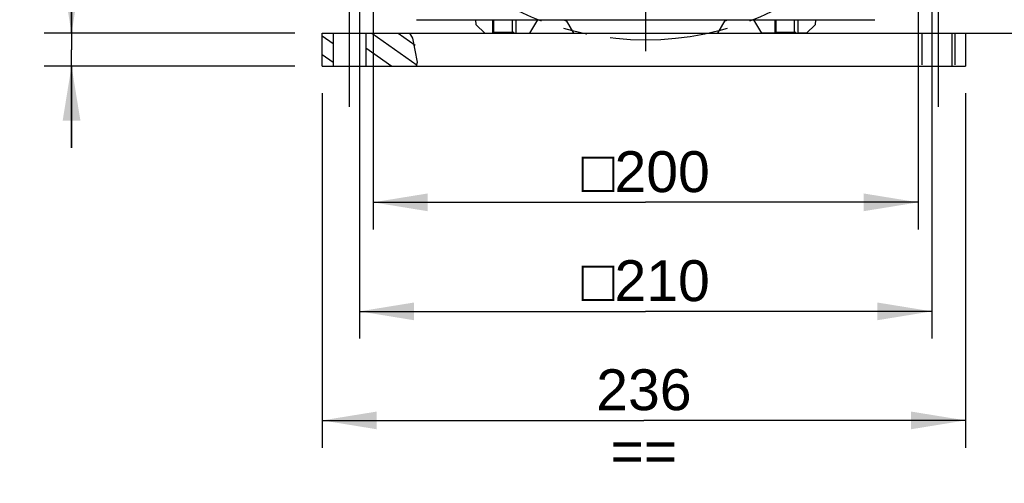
# Model space of a CAD drawing. Header units: millimetres. Extents: x 0 to 420, y 0 to 297.
# Tile 44 of 68: x 273 to 346, y 145 to 179. Entities that reach past the tile are written whole.
import ezdxf

# ---------------------------------------------------------------- set-up
doc = ezdxf.new("R2010")
doc.units = ezdxf.units.MM
doc.header["$LTSCALE"] = 23.1
doc.linetypes.add('CENTER', pattern=[0.6, 0.375, -0.075, 0.075, -0.075])
doc.linetypes.add('HIDDEN', pattern=[0.2, 0.1, -0.1])
doc.layers.get('0').update_dxf_attribs({"linetype": 'CONTINUOUS'})
for name, color, linetype in [('AXIS', 7, 'CONTINUOUS'), ('COMPONENTS', 7, 'CONTINUOUS'), ('CUT', 7, 'CONTINUOUS'), ('DIMENSION', 7, 'CONTINUOUS')]:
    doc.layers.add(name, color=color, linetype=linetype)
doc.styles.get("Standard").update_dxf_attribs({"font": 'arial.ttf'})
doc.styles.add('TEXTSTYLE_4', font='gdt')
doc.dimstyles.new('DIMSTYLE_10', dxfattribs={"dimtxt": 3, "dimasz": 4, "dimexe": 0.18, "dimexo": 0.0625, "dimgap": 0.09, "dimtad": 1, "dimdec": 3, "dimlfac": 5, "dimdsep": 46, "dimtxsty": 'Standard', "dimblk": '_FILLED', "dimblk1": '_FILLED', "dimblk2": '_FILLED', "dimcen": 0.09, "dimadec": 0, "dimazin": 0, "dimtp": 0.5, "dimtm": 0.5, "dimtfac": 1, "dimtdec": 3, "dimtofl": 0, "dimtmove": 0, "dimatfit": 3, "dimldrblk": '_FILLED', "dimfxl": 1, "dimtolj": 1, "dimarcsym": 0})
doc.dimstyles.new('DIMSTYLE_13', dxfattribs={"dimtxt": 3, "dimasz": 4, "dimexe": 0.18, "dimexo": 0.0625, "dimgap": 0.09, "dimtad": 1, "dimdec": 1, "dimlfac": 5, "dimdsep": 46, "dimtxsty": 'Standard', "dimblk": '_FILLED', "dimblk1": '_FILLED', "dimblk2": '_FILLED', "dimcen": 0.09, "dimadec": 0, "dimazin": 0, "dimtp": 0.5, "dimtm": 0.5, "dimtfac": 1, "dimtdec": 1, "dimtofl": 0, "dimtmove": 0, "dimatfit": 3, "dimldrblk": '_FILLED', "dimfxl": 1, "dimtolj": 1, "dimarcsym": 0})
doc.dimstyles.new('DIMSTYLE_2', dxfattribs={"dimtxt": 3, "dimasz": 4, "dimexe": 0.18, "dimexo": 0.0625, "dimgap": 0.09, "dimtad": 1, "dimlfac": 5, "dimdsep": 46, "dimtxsty": 'Standard', "dimblk": '_FILLED', "dimblk1": '_FILLED', "dimblk2": '_FILLED', "dimcen": 0.09, "dimadec": 0, "dimazin": 0, "dimtp": 0.5, "dimtm": 0.5, "dimtfac": 1, "dimtofl": 0, "dimtmove": 0, "dimatfit": 3, "dimldrblk": '_FILLED', "dimfxl": 1, "dimtolj": 1, "dimarcsym": 0})
doc.dimstyles.new('DIMSTYLE_6', dxfattribs={"dimtxt": 3, "dimasz": 4, "dimexe": 0.18, "dimexo": 0.0625, "dimgap": 0.09, "dimtad": 1, "dimlfac": 5, "dimdsep": 46, "dimtxsty": 'Standard', "dimblk": '_FILLED', "dimblk1": '_FILLED', "dimblk2": '_FILLED', "dimcen": 0.09, "dimadec": 0, "dimazin": 0, "dimtp": 0.1, "dimtm": 0.1, "dimtfac": 1, "dimtofl": 0, "dimtmove": 0, "dimatfit": 3, "dimldrblk": '_FILLED', "dimfxl": 1, "dimtolj": 1, "dimarcsym": 0})

# ---------------------------------------------------------------- blocks, each defined once
blk = doc.blocks.new('_FILLED')
at = {"color": 0, "linetype": 'ByBlock'}
blk.add_solid([(0, 0), (-1, 0.1625), (-1, -0.1625)], dxfattribs=at)
blk = doc.blocks.new('*D6')
at = {"layer": 'DIMENSION', "color": 2, "linetype": 'Continuous', "transparency": 16777216}
for p, q in [((295.462, 173.395), (295.462, 147.395)), ((342.662, 173.395), (342.662, 147.395)), ((295.462, 149.395), (319.062, 149.395)), ((342.662, 149.395), (319.062, 149.395))]:
    blk.add_line(p, q, dxfattribs=at)
at = {"layer": 'DIMENSION', "color": 2, "linetype": 'Continuous', "transparency": 16777216, "xscale": 4, "yscale": 4, "zscale": 4, "rotation": 180}
blk.add_blockref('_FILLED', (295.462, 149.395), dxfattribs=at)
at = {"layer": 'DIMENSION', "color": 2, "linetype": 'Continuous', "transparency": 16777216, "xscale": 4, "yscale": 4, "zscale": 4}
blk.add_blockref('_FILLED', (342.662, 149.395), dxfattribs=at)
at = {"layer": 'DIMENSION', "color": 2, "linetype": 'Continuous', "transparency": 16777216, "insert": (319.062, 153.145), "char_height": 3, "width": 6.99257, "attachment_point": 2, "line_spacing_factor": 0.9}
blk.add_mtext('236\\P==', dxfattribs=at)
blk = doc.blocks.new('*D7')
at = {"layer": 'DIMENSION', "color": 2, "linetype": 'Continuous', "transparency": 16777216}
for p, q in [((277.07, 177.795), (277.07, 188.501)), ((277.07, 188.501), (277.07, 176.595)), ((293.462, 177.795), (275.07, 177.795)), ((277.07, 169.395), (277.07, 176.595)), ((293.462, 175.395), (275.07, 175.395)), ((277.07, 175.395), (277.07, 169.395))]:
    blk.add_line(p, q, dxfattribs=at)
at = {"layer": 'DIMENSION', "color": 2, "linetype": 'Continuous', "transparency": 16777216, "xscale": 4, "yscale": 4, "zscale": 4}
for p, rotation in [((277.07, 177.795), 270), ((277.07, 175.395), 90)]:
    blk.add_blockref('_FILLED', p, dxfattribs=dict(at, rotation=rotation))
at = {"layer": 'DIMENSION', "color": 2, "linetype": 'Continuous', "transparency": 16777216, "insert": (273.32, 183.839), "char_height": 3, "width": 4.66171, "attachment_point": 1, "rotation": 90, "line_spacing_factor": 0.9}
blk.add_mtext('12', dxfattribs=at)
blk = doc.blocks.new('*D17')
at = {"layer": 'DIMENSION', "color": 2, "linetype": 'Continuous', "transparency": 16777216}
for p, q in [((299.19, 179.973), (299.19, 163.395)), ((339.19, 179.973), (339.19, 163.395)), ((299.19, 165.395), (319.19, 165.395)), ((339.19, 165.395), (319.19, 165.395))]:
    blk.add_line(p, q, dxfattribs=at)
at = {"layer": 'DIMENSION', "color": 2, "linetype": 'Continuous', "transparency": 16777216, "xscale": 4, "yscale": 4, "zscale": 4, "rotation": 180}
blk.add_blockref('_FILLED', (299.19, 165.395), dxfattribs=at)
at = {"layer": 'DIMENSION', "color": 2, "linetype": 'Continuous', "transparency": 16777216, "xscale": 4, "yscale": 4, "zscale": 4}
blk.add_blockref('_FILLED', (339.19, 165.395), dxfattribs=at)
at = {"layer": 'DIMENSION', "color": 2, "linetype": 'Continuous', "transparency": 16777216, "insert": (319.19, 169.145), "char_height": 3, "width": 11.11757, "attachment_point": 2, "line_spacing_factor": 0.9, "style": 'TEXTSTYLE_4'}
blk.add_mtext('{\\Fgdt;o}\\Farial.ttf;200', dxfattribs=at)
blk = doc.blocks.new('*D23')
at = {"color": 2, "linetype": 'Continuous', "transparency": 16777216}
for p, q in [((298.19, 185.175), (298.19, 155.395)), ((340.19, 184.995), (340.19, 155.395)), ((298.19, 157.395), (319.19, 157.395)), ((340.19, 157.395), (319.19, 157.395))]:
    blk.add_line(p, q, dxfattribs=at)
at = {"color": 2, "linetype": 'Continuous', "transparency": 16777216, "xscale": 4, "yscale": 4, "zscale": 4, "rotation": 180}
blk.add_blockref('_FILLED', (298.19, 157.395), dxfattribs=at)
at = {"color": 2, "linetype": 'Continuous', "transparency": 16777216, "xscale": 4, "yscale": 4, "zscale": 4}
blk.add_blockref('_FILLED', (340.19, 157.395), dxfattribs=at)
at = {"color": 2, "linetype": 'Continuous', "transparency": 16777216, "insert": (319.19, 161.145), "char_height": 3, "width": 11.11757, "attachment_point": 2, "line_spacing_factor": 0.9, "style": 'TEXTSTYLE_4'}
blk.add_mtext('{\\Fgdt;o}\\Farial.ttf;210', dxfattribs=at)
blk = doc.blocks.new('*D24')
at = {"color": 2, "linetype": 'Continuous', "transparency": 16777216}
for p, q in [((328.98, 241.494), (364.19, 241.494)), ((362.19, 241.494), (362.19, 209.645)), ((362.19, 177.795), (362.19, 209.645)), ((332.99, 177.795), (364.19, 177.795))]:
    blk.add_line(p, q, dxfattribs=at)
at = {"color": 2, "linetype": 'Continuous', "transparency": 16777216, "xscale": 4, "yscale": 4, "zscale": 4}
for p, rotation in [((362.19, 241.494), 90), ((362.19, 177.795), 270)]:
    blk.add_blockref('_FILLED', p, dxfattribs=dict(at, rotation=rotation))
at = {"color": 2, "linetype": 'Continuous', "transparency": 16777216, "insert": (358.44, 209.645), "char_height": 3, "width": 13.27138, "attachment_point": 2, "rotation": 90, "line_spacing_factor": 0.9}
blk.add_mtext('(318.5)', dxfattribs=at)

msp = doc.modelspace()

# ---------------------------------------------------------------- hatches: boundary and pattern name
at = {"linetype": 'Continuous'}
h = msp.add_hatch(dxfattribs=at)
h.set_pattern_fill('DEFAULT__10', color=2, scale=1.116876, angle=325, style=0, pattern_type=0)
h.set_pattern_definition([(325, (0, 0), (0.6406137, 0.914891), [])])
h.paths.add_polyline_path([(296.26201, 177.79505), (296.26201, 175.39505), (295.46201, 175.39505), (295.46201, 177.79505)])
edge = h.paths.add_edge_path()
edge.add_line((298.66201, 175.39505), (298.66201, 177.79505))
edge.add_line((298.66201, 177.79505), (301.95533, 177.79505))
edge.add_spline(control_points=[(301.95533, 177.79505), (302.05628, 177.58838), (302.22681, 177.17484), (302.38927, 176.53846), (302.4561, 175.9324), (302.44436, 175.56858), (302.4238, 175.39505)], knot_values=[0, 0, 0, 0, 0.25, 0.5, 0.75, 1, 1, 1, 1], degree=3, periodic=0)
edge.add_line((302.4238, 175.39505), (298.66201, 175.39505))

# ---------------------------------------------------------------- linework, layer by layer
at = {"color": 7, "linetype": 'Continuous'}
for p, q in [((302.11417, 177.43929), (301.88387, 177.79505)), ((302.44341, 175.68909), (302.11417, 177.43929)), ((302.35618, 175.39505), (302.44341, 175.68909))]:
    msp.add_line(p, q, dxfattribs=at)
at = {"layer": 'AXIS', "color": 2, "linetype": 'CENTER'}
for p, q in [((319.19013, 198.79505), (319.19013, 176.49641)), ((297.46201, 172.39505), (297.46201, 180.79505)), ((340.66201, 172.39505), (340.66201, 180.79505))]:
    msp.add_line(p, q, dxfattribs=at)
at = {"layer": 'AXIS', "color": 7, "linetype": 'Continuous'}
for p, q in [((310.69013, 177.79505), (311.26748, 178.79505)), ((313.35207, 178.72699), (313.89013, 177.79505)), ((324.49013, 177.79505), (325.02818, 178.72699)), ((327.11278, 178.79505), (327.69013, 177.79505)), ((309.69013, 177.79505), (310.69013, 177.79505)), ((313.89013, 177.79505), (324.49013, 177.79505)), ((328.69013, 177.79505), (327.69013, 177.79505))]:
    msp.add_line(p, q, dxfattribs=at)
at = {"layer": 'AXIS', "color": 2, "linetype": 'CENTER'}
msp.add_circle((319.19013, 198.79505), 21.5, dxfattribs=at)
at = {"layer": 'AXIS', "color": 7, "linetype": 'Continuous'}
for start, end in [(253.1256573, 253.7796146), (286.2203854, 286.8743427)]:
    msp.add_arc((319.19013, 198.79505), 20.9, start, end, dxfattribs=at)
at = {"layer": 'COMPONENTS', "color": 7, "linetype": 'Continuous'}
for p, q in [((302.36843, 178.79505), (336.01183, 178.79505)), ((308.03701, 178.79505), (308.03701, 177.84505)), ((309.38701, 178.79505), (309.38701, 177.84505)), ((328.73701, 178.79505), (328.73701, 177.84505)), ((330.08701, 178.79505), (330.08701, 177.84505)), ((295.46201, 177.79505), (342.66201, 177.79505)), ((295.46201, 175.39505), (295.46201, 177.79505)), ((296.26201, 177.79505), (296.26201, 175.39505)), ((298.66201, 177.79505), (298.66201, 175.39505)), ((309.51201, 177.84505), (307.99013, 177.84505)), ((309.51201, 177.84505), (309.51201, 177.79505)), ((330.21201, 177.84505), (328.69013, 177.84505)), ((330.21201, 177.84505), (330.21201, 177.79505)), ((341.66201, 177.79505), (341.66201, 175.39505)), ((342.66201, 177.79505), (342.66201, 175.39505)), ((295.46201, 175.39505), (342.66201, 175.39505))]:
    msp.add_line(p, q, dxfattribs=at)
at = {"layer": 'COMPONENTS', "color": 8, "linetype": 'HIDDEN'}
for p, q in [((339.46201, 177.79505), (339.46201, 175.39505)), ((341.86201, 177.79505), (341.86201, 175.39505))]:
    msp.add_line(p, q, dxfattribs=at)
at = {"layer": 'CUT', "color": 7, "linetype": 'Continuous'}
for p, q in [((306.75744, 178.42774), (306.73847, 178.79505)), ((306.75744, 178.42774), (307.39013, 177.79505)), ((307.99013, 177.79505), (307.99013, 178.79505)), ((309.69013, 177.79505), (309.69013, 178.79505)), ((328.69013, 177.79505), (328.69013, 178.79505)), ((330.39013, 177.79505), (330.39013, 178.79505)), ((330.99013, 177.79505), (331.62281, 178.42774)), ((331.64178, 178.79505), (331.62281, 178.42774)), ((307.39013, 177.79505), (307.99013, 177.79505)), ((330.99013, 177.79505), (330.39013, 177.79505))]:
    msp.add_line(p, q, dxfattribs=at)

# ---------------------------------------------------------------- dimensions: what is measured, and where the dimension line sits
at = {"color": 2, "linetype": 'Continuous'}
dim = msp.add_linear_dim(base=(362.19013, 177.79505), p1=(328.98035, 241.49414), p2=(332.99013, 177.79505), angle=270, text='(<>)', dimstyle='DIMSTYLE_13', dxfattribs=at)
dim.commit()
dim.dimension.update_dxf_attribs({"geometry": '*D24', "text_midpoint": (361.27061, 207.68705), "dimtype": 160})
dim = msp.add_linear_dim(base=(340.19013, 157.39505), p1=(298.19013, 185.17485), p2=(340.19013, 184.99505), text='{\\Fgdt;o}<>', dimstyle='DIMSTYLE_10', dxfattribs=at)
dim.commit()
dim.dimension.update_dxf_attribs({"geometry": '*D23', "text_midpoint": (316.41074, 159.64505), "dimtype": 160})
at = {"layer": 'DIMENSION', "color": 2, "linetype": 'Continuous'}
dim = msp.add_linear_dim(base=(277.06981, 177.79505), p1=(293.46201, 175.39505), p2=(293.46201, 177.79505), angle=90, dimstyle='DIMSTYLE_6', dxfattribs=at)
dim.commit()
dim.dimension.update_dxf_attribs({"geometry": '*D7', "text_midpoint": (274.81981, 186.16973), "dimtype": 160})
dim = msp.add_linear_dim(base=(339.19013, 165.39505), p1=(299.19013, 179.97335), p2=(339.19013, 179.97335), text='{\\Fgdt;o}<>', dimstyle='DIMSTYLE_10', dxfattribs=at)
dim.commit()
dim.dimension.update_dxf_attribs({"geometry": '*D17', "text_midpoint": (316.41074, 167.64505), "dimtype": 160})
dim = msp.add_linear_dim(base=(295.46201, 149.39505), p1=(342.66201, 173.39505), p2=(295.46201, 173.39505), angle=180, text='<>\\P==', dimstyle='DIMSTYLE_2', dxfattribs=at)
dim.commit()
dim.dimension.update_dxf_attribs({"geometry": '*D6', "text_midpoint": (315.56573, 149.02005), "dimtype": 160})

doc.saveas('drawing.dxf')
